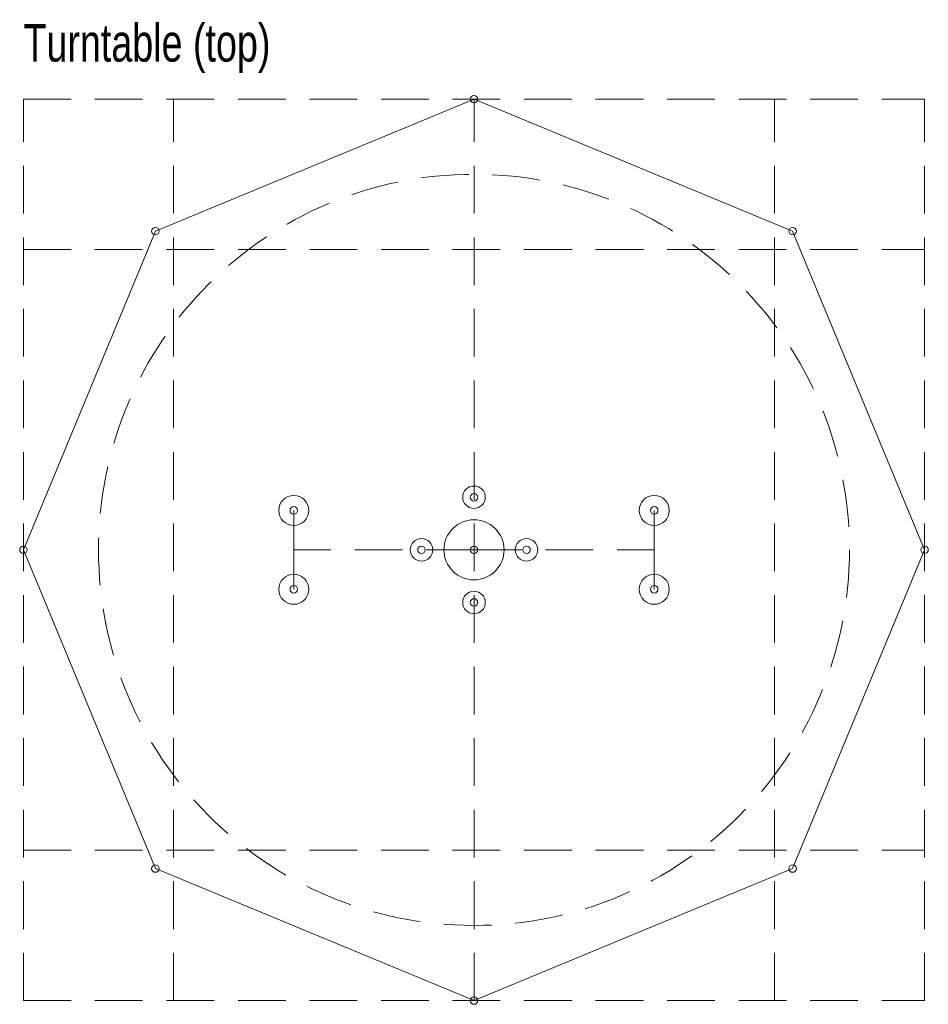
# Model space of a CAD drawing. Header units: millimetres. Extents: x 0 to 120, y 0 to 131.
import ezdxf

# ---------------------------------------------------------------- set-up
doc = ezdxf.new("R2010")
doc.units = ezdxf.units.MM
doc.linetypes.add('DASHED2', pattern=[9.525, 6.35, -3.175])
for name, color, linetype, lineweight in [('Dimensions', 2, 'CONTINUOUS', 0), ('Drill', 5, 'CONTINUOUS', 13), ('Guidelines', 3, 'DASHED2', 0), ('Outline', 7, 'CONTINUOUS', 13), ('Punches', 6, 'CONTINUOUS', 13)]:
    doc.layers.add(name, color=color, linetype=linetype, lineweight=lineweight)
doc.styles.get("Standard").update_dxf_attribs({"font": 'txt', "width": 0.75})

msp = doc.modelspace()

# ---------------------------------------------------------------- linework, layer by layer
at = {"layer": 'Drill'}
for centre, radius in [((60, 67), 1.5), ((36, 65.25), 2), ((84, 65.25), 2), ((60, 60), 4), ((53, 60), 1.5), ((67, 60), 1.5), ((36, 54.75), 2), ((84, 54.75), 2), ((60, 53), 1.5)]:
    msp.add_circle(centre, radius, dxfattribs=at)
at = {"layer": 'Guidelines'}
for p, q in [((0, 0), (0, 120)), ((0, 120), (120, 120)), ((20, 0), (20, 120)), ((60, 0), (60, 120)), ((100, 0), (100, 120)), ((120, 0), (120, 120)), ((0, 100), (120, 100)), ((36, 60), (36, 65.25)), ((84, 60), (84, 65.25)), ((60, 60), (36, 60)), ((36, 60), (36, 54.75)), ((60, 60), (84, 60)), ((84, 60), (84, 54.75)), ((0, 20), (120, 20)), ((0, 0), (120, 0))]:
    msp.add_line(p, q, dxfattribs=at)
msp.add_circle((60, 60), 50, dxfattribs=at)
at = {"layer": 'Outline'}
for p, q in [((60, 120), (17.57, 102.43)), ((102.43, 102.43), (60, 120)), ((17.57, 102.43), (0, 60)), ((120, 60), (102.43, 102.43)), ((0, 60), (17.57, 17.57)), ((102.43, 17.57), (120, 60)), ((17.57, 17.57), (60, 0)), ((60, 0), (102.43, 17.57))]:
    msp.add_line(p, q, dxfattribs=at)
at = {"layer": 'Punches'}
for centre in [(60, 120), (17.57, 102.43), (102.43, 102.43), (60, 67), (36, 65.25), (84, 65.25), (0, 60), (53, 60), (60, 60), (67, 60), (120, 60), (36, 54.75), (84, 54.75), (60, 53), (17.57, 17.57), (102.43, 17.57), (60, 0)]:
    msp.add_circle(centre, 0.5, dxfattribs=at)

# ---------------------------------------------------------------- texts
at = {"layer": 'Dimensions', "insert": (0, 130), "char_height": 5, "width": 100, "attachment_point": 1}
msp.add_mtext('Turntable (top)', dxfattribs=at)

doc.saveas('drawing.dxf')
